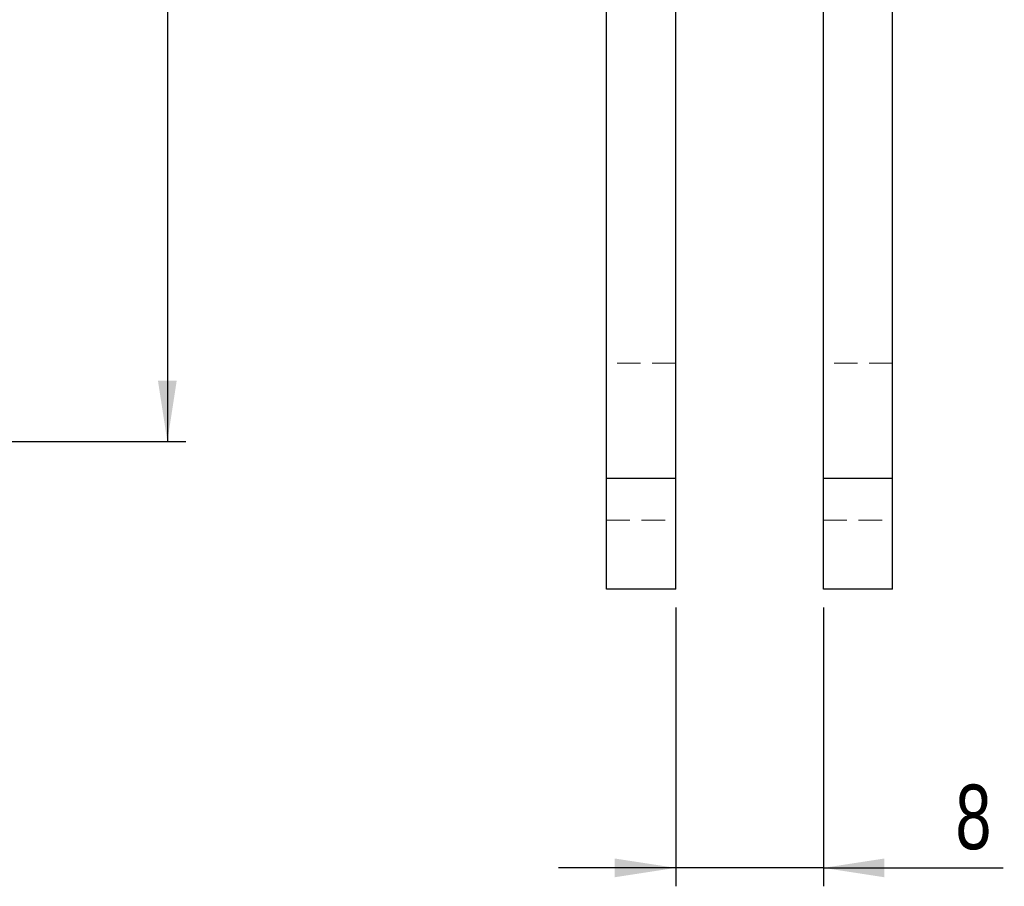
# Model space of a CAD drawing. Header units: millimetres. Extents: x 38 to 401, y 29 to 283.
# Tile 6 of 13: x 341 to 394, y 172 to 219. Entities that reach past the tile are written whole.
import ezdxf

# ---------------------------------------------------------------- set-up
doc = ezdxf.new("R2010")
doc.units = ezdxf.units.MM
doc.linetypes.add('HIDDEN', pattern=[1.905, 1.27, -0.635])
doc.layers.add('FORMATO', color=179, linetype='Continuous')
doc.styles.add('SLDTEXTSTYLE0', font='TXT', dxfattribs={"width": 0.75})
doc.dimstyles.new('SLDDIMSTYLE2', dxfattribs={"dimtxt": 3.5, "dimasz": 3.302, "dimexe": 0, "dimexo": 0.0625, "dimgap": 0.875, "dimtad": 1, "dimdec": 0, "dimrnd": 1e-09, "dimzin": 12, "dimdsep": 46, "dimtxsty": 'SLDTEXTSTYLE0', "dimsah": 1, "dimcen": 0.09, "dimadec": 0, "dimazin": 3, "dimtfac": 1, "dimtdec": 0, "dimtofl": 0, "dimtmove": 0, "dimatfit": 3, "dimfxl": 0, "dimfrac": 2, "dimtolj": 1, "dimtzin": 12, "dimarcsym": 0})
doc.dimstyles.new('SLDDIMSTYLE5', dxfattribs={"dimtxt": 3.5, "dimasz": 3.302, "dimexe": 0, "dimexo": 0.0625, "dimgap": 0.875, "dimtad": 1, "dimdec": 3, "dimrnd": 1e-09, "dimzin": 12, "dimdsep": 46, "dimtxsty": 'SLDTEXTSTYLE0', "dimsah": 1, "dimcen": 0.09, "dimadec": 0, "dimazin": 3, "dimtfac": 1, "dimtdec": 3, "dimtmove": 0, "dimatfit": 0, "dimfxl": 0, "dimfrac": 2, "dimtolj": 1, "dimtzin": 12, "dimarcsym": 0})

# ---------------------------------------------------------------- blocks, each defined once
blk = doc.blocks.new('_D_5')
at = {"layer": 'FORMATO'}
for p, q in [((311.21, 268.659), (350.093, 268.659)), ((349.093, 268.659), (349.093, 196.046)), ((209.81, 196.046), (350.093, 196.046))]:
    blk.add_line(p, q, dxfattribs=at)
for points in [[(349.093, 268.659), (348.585, 265.357), (349.601, 265.357)], [(349.093, 196.046), (349.601, 199.348), (348.585, 199.348)]]:
    blk.add_solid(points, dxfattribs=at)
at = {"layer": 'FORMATO', "insert": (344.582, 219.58), "char_height": 3.5, "attachment_point": 1, "rotation": 90, "style": 'SLDTEXTSTYLE0'}
blk.add_mtext('73', dxfattribs=at)
blk = doc.blocks.new('_D_11')
at = {"layer": 'FORMATO'}
for p, q in [((376.63, 187.046), (376.63, 171.939)), ((384.63, 187.046), (384.63, 171.939)), ((376.63, 172.939), (370.28, 172.939)), ((384.63, 172.939), (376.63, 172.939)), ((384.63, 172.939), (394.366, 172.939))]:
    blk.add_line(p, q, dxfattribs=at)
for points in [[(376.63, 172.939), (373.328, 173.447), (373.328, 172.431)], [(384.63, 172.939), (387.932, 172.431), (387.932, 173.447)]]:
    blk.add_solid(points, dxfattribs=at)
at = {"layer": 'FORMATO', "insert": (391.78, 177.451), "char_height": 3.5, "attachment_point": 1, "style": 'SLDTEXTSTYLE0'}
blk.add_mtext('8', dxfattribs=at)

msp = doc.modelspace()

# ---------------------------------------------------------------- linework, layer by layer
at = {"color": 7, "linetype": 'Continuous', "lineweight": 25}
for p, q in [((372.8801, 194.0461), (372.8801, 231.3468)), ((376.6301, 194.0461), (376.6301, 231.3468)), ((384.6301, 194.0461), (384.6301, 231.3468)), ((388.3801, 194.0461), (388.3801, 231.3468)), ((376.6301, 194.0461), (372.8801, 194.0461)), ((372.8801, 188.0461), (372.8801, 194.0461)), ((376.6301, 188.0461), (376.6301, 194.0461)), ((388.3801, 194.0461), (384.6301, 194.0461)), ((384.6301, 188.0461), (384.6301, 194.0461)), ((388.3801, 188.0461), (388.3801, 194.0461)), ((376.6301, 188.0461), (372.8801, 188.0461)), ((388.3801, 188.0461), (384.6301, 188.0461))]:
    msp.add_line(p, q, dxfattribs=at)
at = {"color": 7, "linetype": 'HIDDEN', "lineweight": 18}
for p, q in [((376.6301, 200.2961), (372.8801, 200.2961)), ((388.3801, 200.2961), (384.6301, 200.2961)), ((376.6301, 194.0461), (372.8801, 194.0461)), ((388.3801, 194.0461), (384.6301, 194.0461)), ((372.8801, 191.7961), (376.6301, 191.7961)), ((384.6301, 191.7961), (388.3801, 191.7961))]:
    msp.add_line(p, q, dxfattribs=at)

# ---------------------------------------------------------------- dimensions: what is measured, and where the dimension line sits
at = {"layer": 'FORMATO'}
for base, p1, p2, angle, dimstyle, picture, middle in [((349.0934, 196.0461), (310.2102, 268.6589), (208.8099, 196.0461), 90, 'SLDDIMSTYLE2', '_D_5', (349.0934, 222.166)), ((376.6301, 172.9389), (384.6301, 188.0461), (376.6301, 188.0461), 0, 'SLDDIMSTYLE5', '_D_11', (393.073, 172.9389))]:
    dim = msp.add_linear_dim(base=base, p1=p1, p2=p2, angle=angle, dimstyle=dimstyle, dxfattribs=at)
    dim.commit()
    dim.dimension.update_dxf_attribs({"geometry": picture, "text_midpoint": middle, "dimtype": 160})

doc.saveas('drawing.dxf')
